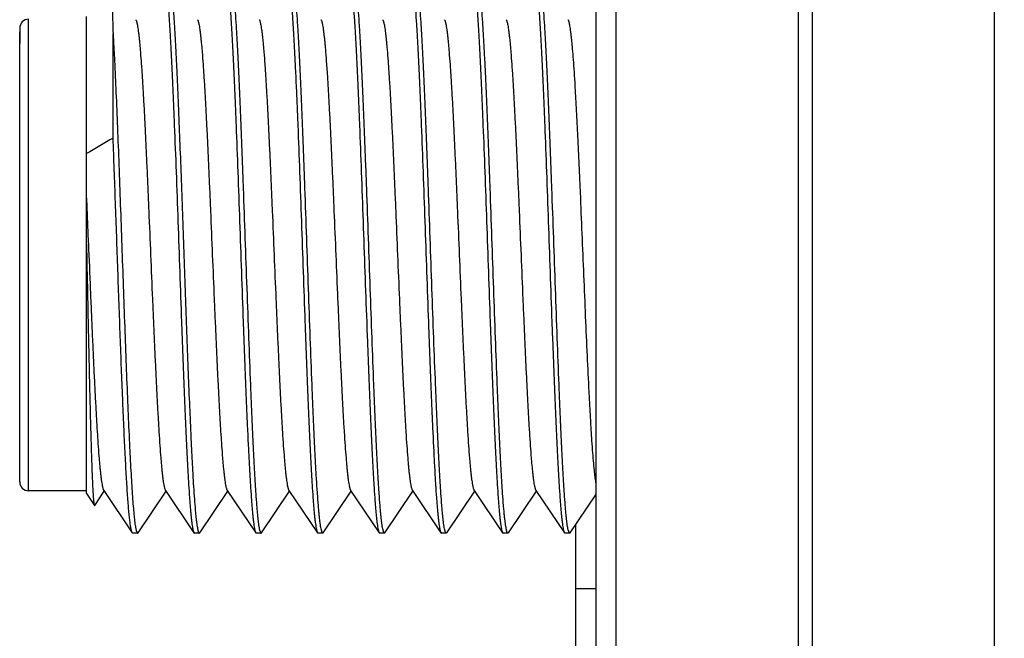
# Model space of a CAD drawing. Header units: inches. Extents: x 0.2 to 16.8, y 0.2 to 10.8.
# Tile 36 of 55: x 9.691 to 10.133, y 6.017 to 6.295. Entities that reach past the tile are written whole.
import ezdxf

# ---------------------------------------------------------------- set-up
doc = ezdxf.new("R2010")
doc.units = ezdxf.units.IN
doc.header["$LTSCALE"] = 0.935
doc.header["$MEASUREMENT"] = 0
doc.layers.get('0').update_dxf_attribs({"linetype": 'CONTINUOUS'})
doc.layers.add('02___PRT_ALL_AXES', color=7, linetype='CONTINUOUS')
doc.layers.add('DIMENSIONS', color=7, linetype='CONTINUOUS')
doc.styles.get("Standard").update_dxf_attribs({"font": 'txt', "width": 0.8})
doc.dimstyles.new('DIMSTYLE_2', dxfattribs={"dimtxt": 0.125, "dimasz": 0.18, "dimexe": 0.18, "dimexo": 0.0625, "dimgap": 0.09, "dimtad": 0, "dimtih": 1, "dimtoh": 1, "dimdec": 3, "dimzin": 4, "dimdsep": 46, "dimtxsty": 'STANDARD', "dimblk": '_FILLED', "dimblk1": '_FILLED', "dimblk2": '_FILLED', "dimcen": 0.09, "dimadec": 0, "dimazin": 0, "dimtp": 0.001, "dimtm": 0.001, "dimtfac": 1, "dimtdec": 3, "dimtofl": 0, "dimtmove": 0, "dimatfit": 3, "dimldrblk": '_FILLED', "dimfxl": 1, "dimtolj": 1, "dimtzin": 4, "dimarcsym": 0})

# ---------------------------------------------------------------- blocks, each defined once
blk = doc.blocks.new('_FILLED')
at = {"color": 0, "linetype": 'BYBLOCK'}
blk.add_solid([(0, 0), (-1, 0.1736), (-1, -0.1736)], dxfattribs=at)
blk = doc.blocks.new('*D24')
at = {"layer": 'DIMENSIONS', "color": 2, "linetype": 'CONTINUOUS'}
for p, q in [((10.02936, 8.54381), (11.80206, 8.54381)), ((11.67706, 8.54381), (11.67706, 6.13531)), ((11.67706, 3.47681), (11.67706, 5.88531)), ((10.02936, 3.47681), (11.80206, 3.47681))]:
    blk.add_line(p, q, dxfattribs=at)
at = {"layer": 'DIMENSIONS', "color": 2, "linetype": 'CONTINUOUS', "xscale": 0.18, "yscale": 0.18, "zscale": 0.18}
for p, rotation in [((11.67706, 8.54381), 90), ((11.67706, 3.47681), 270)]:
    blk.add_blockref('_FILLED', p, dxfattribs=dict(at, rotation=rotation))
at = {"layer": 'DIMENSIONS', "color": 2, "linetype": 'CONTINUOUS', "insert": (11.67706, 6.07281), "char_height": 0.125, "width": 1.325, "attachment_point": 2, "line_spacing_factor": 0.9}
blk.add_mtext('5.067{\\Ftxt.shx;\\W1.000000;\\H0.125000; }[128.7]', dxfattribs=at)

msp = doc.modelspace()

# ---------------------------------------------------------------- linework, layer by layer
at = {"color": 7, "linetype": 'CONTINUOUS'}
for p, q in [((9.94978, 8.01081), (9.94978, 4.01081)), ((9.72097, 6.08203), (9.72097, 6.2966)), ((9.69097, 6.29131), (9.69097, 6.28442)), ((9.69097, 6.08731), (9.69097, 6.28958)), ((9.73292, 6.24191), (9.73292, 6.28876)), ((9.69097, 6.28287), (9.69097, 6.28431)), ((9.72097, 6.2148), (9.7218, 6.19504)), ((9.7218, 6.19504), (9.72183, 6.1944)), ((9.7678, 6.10896), (9.76783, 6.10831)), ((9.72097, 6.08331), (9.69497, 6.08331)), ((9.72467, 6.07673), (9.72897, 6.08311)), ((9.7287, 6.08351), (9.74154, 6.06448)), ((9.74414, 6.06448), (9.75671, 6.08311)), ((9.75644, 6.08351), (9.76927, 6.06448)), ((9.77188, 6.06448), (9.78444, 6.08311)), ((9.78417, 6.08351), (9.79701, 6.06448)), ((9.79961, 6.06448), (9.81218, 6.08311)), ((9.8119, 6.08351), (9.82474, 6.06448)), ((9.82735, 6.06448), (9.83991, 6.08311)), ((9.83964, 6.08351), (9.85248, 6.06448)), ((9.85508, 6.06448), (9.86765, 6.08311)), ((9.86737, 6.08351), (9.88021, 6.06448)), ((9.88282, 6.06448), (9.89538, 6.08311)), ((9.89511, 6.08351), (9.90794, 6.06448)), ((9.91055, 6.06448), (9.92311, 6.08311)), ((9.92284, 6.08351), (9.93568, 6.06448)), ((9.72097, 6.08203), (9.72454, 6.07673)), ((9.93828, 6.06448), (9.94978, 6.08152)), ((9.72454, 6.07673), (9.72467, 6.07673)), ((9.74177, 6.06431), (9.74154, 6.06448)), ((9.74391, 6.06431), (9.74414, 6.06448)), ((9.76927, 6.06448), (9.7695, 6.06431)), ((9.77088, 6.06621), (9.77134, 6.06461)), ((9.77134, 6.06461), (9.77162, 6.06431)), ((9.77165, 6.06431), (9.77188, 6.06448)), ((9.79701, 6.06448), (9.79724, 6.06431)), ((9.79861, 6.06621), (9.79908, 6.06461)), ((9.79908, 6.06461), (9.79935, 6.06431)), ((9.79938, 6.06431), (9.79961, 6.06448)), ((9.82474, 6.06448), (9.82497, 6.06431)), ((9.82681, 6.06461), (9.82635, 6.06621)), ((9.82712, 6.06431), (9.82681, 6.06461)), ((9.82712, 6.06431), (9.82735, 6.06448)), ((9.85248, 6.06448), (9.85271, 6.06431)), ((9.85455, 6.06461), (9.85408, 6.06621)), ((9.85485, 6.06431), (9.85455, 6.06461)), ((9.85485, 6.06431), (9.85508, 6.06448)), ((9.88021, 6.06448), (9.88044, 6.06431)), ((9.88228, 6.06461), (9.88181, 6.06621)), ((9.88258, 6.06431), (9.88228, 6.06461)), ((9.88282, 6.06448), (9.88258, 6.06431)), ((9.90794, 6.06448), (9.90818, 6.06431)), ((9.91002, 6.06461), (9.90955, 6.06621)), ((9.91032, 6.06431), (9.91002, 6.06461)), ((9.91055, 6.06448), (9.91032, 6.06431)), ((9.93568, 6.06448), (9.93591, 6.06431)), ((9.93775, 6.06461), (9.93728, 6.06621)), ((9.93805, 6.06431), (9.93775, 6.06461)), ((9.93805, 6.06431), (9.93828, 6.06448)), ((9.74391, 6.06431), (9.74177, 6.06431)), ((9.77165, 6.06431), (9.7695, 6.06431)), ((9.79938, 6.06431), (9.79724, 6.06431)), ((9.82712, 6.06431), (9.82497, 6.06431)), ((9.85485, 6.06431), (9.85271, 6.06431)), ((9.88258, 6.06431), (9.88044, 6.06431)), ((9.91032, 6.06431), (9.90818, 6.06431)), ((9.93805, 6.06431), (9.93591, 6.06431))]:
    msp.add_line(p, q, dxfattribs=at)
at = {"color": 9, "linetype": 'CONTINUOUS'}
for p, q in [((9.95873, 8.01081), (9.95873, 4.01081)), ((10.04064, 8.01081), (10.04064, 4.01081)), ((10.04691, 8.01081), (10.04691, 4.01081)), ((10.12882, 8.01081), (10.12882, 4.01081)), ((9.69497, 6.08331), (9.69497, 6.29531))]:
    msp.add_line(p, q, dxfattribs=at)
at = {"color": 7, "linetype": 'CONTINUOUS'}
for centre, radius, start, end in [((9.69497, 6.29131), 0.004, 90, 180), ((10.54023, 4.85697), 1.60306, 120.23863, 120.73428), ((9.69497, 6.08731), 0.004, 180, 270), ((9.77165, 6.06447), 0.000158, 260.1205, 269.9534), ((9.79938, 6.06447), 0.000158, 260.1205, 269.9534)]:
    msp.add_arc(centre, radius, start, end, dxfattribs=at)
for points, knots in [([(9.7316, 6.31218), (9.73162, 6.31216), (9.73165, 6.31209), (9.73169, 6.31196), (9.73173, 6.31179), (9.73177, 6.31157), (9.73181, 6.31131), (9.73187, 6.31089), (9.73194, 6.31024), (9.73202, 6.30934), (9.7321, 6.30827), (9.73218, 6.30703), (9.73227, 6.30563), (9.73235, 6.30406), (9.73243, 6.30233), (9.73251, 6.30044), (9.73263, 6.29761), (9.73276, 6.2937), (9.73287, 6.29047), (9.73292, 6.28876)], [0, 0, 0, 0, 0.00397, 0.009661, 0.017135, 0.02642, 0.037526, 0.050453, 0.081757, 0.120301, 0.166035, 0.218907, 0.278844, 0.345753, 0.41954, 0.500112, 0.587369, 0.781311, 1, 1, 1, 1]), ([(9.75641, 6.31241), (9.75648, 6.31204), (9.75663, 6.31122), (9.75683, 6.30985), (9.75702, 6.30823), (9.75722, 6.30636), (9.75742, 6.30426), (9.7577, 6.30098), (9.75805, 6.2963), (9.75844, 6.29004), (9.75884, 6.28294), (9.75924, 6.27507), (9.75964, 6.26649), (9.76004, 6.25726), (9.76058, 6.24391), (9.76126, 6.22623), (9.76205, 6.20425), (9.76284, 6.18177), (9.7635, 6.16306), (9.76404, 6.14841), (9.76444, 6.13787), (9.76484, 6.12775), (9.76524, 6.11815), (9.76564, 6.10914), (9.76604, 6.10079), (9.76644, 6.09317), (9.76683, 6.08635), (9.76718, 6.08119), (9.76745, 6.07751), (9.76765, 6.07509), (9.76785, 6.07291), (9.76805, 6.07096), (9.76825, 6.06927), (9.76845, 6.06782), (9.76862, 6.06677), (9.76876, 6.06606), (9.76886, 6.06562), (9.76896, 6.06524), (9.76906, 6.06493), (9.76916, 6.06468), (9.76923, 6.06454), (9.76927, 6.06448)], [0, 0, 0, 0, 0.004565, 0.010135, 0.016702, 0.024256, 0.032784, 0.042267, 0.064025, 0.089356, 0.118051, 0.149877, 0.184568, 0.22184, 0.261384, 0.345963, 0.435512, 0.527072, 0.617616, 0.661569, 0.704152, 0.745017, 0.783821, 0.820248, 0.853992, 0.884779, 0.912352, 0.936488, 0.947202, 0.956986, 0.96582, 0.973685, 0.980567, 0.986455, 0.991341, 0.993406, 0.995219, 0.996781, 0.998095, 0.999165, 1, 1, 1, 1]), ([(9.75801, 6.31414), (9.75804, 6.3141), (9.7581, 6.314), (9.75817, 6.31383), (9.75825, 6.31362), (9.75835, 6.31327), (9.75849, 6.31274), (9.75864, 6.31199), (9.75879, 6.3111), (9.75894, 6.31006), (9.75909, 6.30887), (9.75924, 6.30754), (9.75939, 6.30607), (9.75961, 6.30383), (9.75987, 6.30069), (9.76017, 6.29653), (9.76047, 6.29185), (9.76078, 6.28668), (9.76108, 6.28104), (9.76139, 6.27497), (9.76169, 6.26848), (9.76199, 6.26161), (9.76241, 6.25179), (9.76292, 6.23883), (9.76353, 6.22263), (9.76413, 6.20579), (9.76474, 6.18863), (9.76534, 6.17149), (9.76595, 6.15469), (9.76655, 6.13855), (9.76716, 6.12338), (9.76758, 6.11363), (9.7678, 6.10896)], [0, 0, 0, 0, 0.000743, 0.001649, 0.002722, 0.003967, 0.006978, 0.010693, 0.015113, 0.020234, 0.026053, 0.032564, 0.039763, 0.04764, 0.065392, 0.085737, 0.108585, 0.133823, 0.161334, 0.190986, 0.222636, 0.256137, 0.291324, 0.366085, 0.445487, 0.528014, 0.612086, 0.696094, 0.77843, 0.85752, 0.93185, 1, 1, 1, 1]), ([(9.78414, 6.31241), (9.78422, 6.31204), (9.78436, 6.31122), (9.78456, 6.30985), (9.78476, 6.30823), (9.78496, 6.30636), (9.78516, 6.30426), (9.78544, 6.30098), (9.78578, 6.2963), (9.78618, 6.29004), (9.78657, 6.28294), (9.78697, 6.27507), (9.78737, 6.26649), (9.78777, 6.25726), (9.78832, 6.24391), (9.78899, 6.22623), (9.78978, 6.20425), (9.79057, 6.18177), (9.79124, 6.16306), (9.79177, 6.14841), (9.79218, 6.13787), (9.79257, 6.12775), (9.79297, 6.11815), (9.79337, 6.10914), (9.79377, 6.10079), (9.79417, 6.09317), (9.79457, 6.08635), (9.79491, 6.08119), (9.79519, 6.07751), (9.79539, 6.07509), (9.79559, 6.07291), (9.79579, 6.07096), (9.79599, 6.06927), (9.79618, 6.06782), (9.79636, 6.06677), (9.7965, 6.06606), (9.7966, 6.06562), (9.7967, 6.06524), (9.7968, 6.06493), (9.79689, 6.06468), (9.79697, 6.06454), (9.79701, 6.06448)], [0, 0, 0, 0, 0.004565, 0.010135, 0.016702, 0.024256, 0.032784, 0.042267, 0.064025, 0.089356, 0.118051, 0.149877, 0.184568, 0.22184, 0.261384, 0.345963, 0.435512, 0.527072, 0.617616, 0.661569, 0.704152, 0.745017, 0.783821, 0.820248, 0.853992, 0.884779, 0.912352, 0.936488, 0.947202, 0.956986, 0.96582, 0.973685, 0.980567, 0.986455, 0.991341, 0.993406, 0.995219, 0.996781, 0.998095, 0.999165, 1, 1, 1, 1]), ([(9.78575, 6.31414), (9.78578, 6.31408), (9.78586, 6.31394), (9.78596, 6.31369), (9.78606, 6.31338), (9.78616, 6.31301), (9.78625, 6.31257), (9.7864, 6.31186), (9.78657, 6.31081), (9.78677, 6.30936), (9.78697, 6.30766), (9.78717, 6.30572), (9.78736, 6.30353), (9.78756, 6.30111), (9.78784, 6.29743), (9.78819, 6.29227), (9.78858, 6.28545), (9.78898, 6.27784), (9.78938, 6.26949), (9.78978, 6.26047), (9.79018, 6.25087), (9.79058, 6.24075), (9.79098, 6.23021), (9.79152, 6.21556), (9.79218, 6.19685), (9.79298, 6.17438), (9.79377, 6.15239), (9.79444, 6.13471), (9.79498, 6.12136), (9.79538, 6.11214), (9.79578, 6.10355), (9.79618, 6.09568), (9.79658, 6.08858), (9.79697, 6.08232), (9.79732, 6.07765), (9.7976, 6.07437), (9.7978, 6.07226), (9.79799, 6.0704), (9.79819, 6.06878), (9.79839, 6.06741), (9.79854, 6.06658), (9.79861, 6.06621)], [0, 0, 0, 0, 0.000836, 0.001906, 0.003221, 0.004783, 0.006597, 0.008662, 0.013549, 0.019438, 0.026321, 0.034187, 0.043022, 0.052806, 0.063521, 0.087658, 0.115232, 0.14602, 0.179765, 0.216192, 0.254996, 0.295861, 0.338444, 0.382396, 0.472939, 0.564498, 0.654046, 0.738623, 0.778166, 0.815437, 0.850128, 0.881952, 0.910646, 0.935977, 0.957734, 0.967217, 0.975745, 0.983299, 0.989865, 0.995435, 1, 1, 1, 1]), ([(9.81188, 6.31241), (9.81195, 6.31204), (9.8121, 6.31122), (9.81229, 6.30985), (9.81249, 6.30823), (9.81269, 6.30636), (9.81289, 6.30426), (9.81317, 6.30098), (9.81351, 6.2963), (9.81391, 6.29004), (9.81431, 6.28294), (9.81471, 6.27507), (9.81511, 6.26649), (9.81551, 6.25726), (9.81605, 6.24391), (9.81672, 6.22623), (9.81751, 6.20425), (9.81831, 6.18177), (9.81897, 6.16306), (9.81951, 6.14841), (9.81991, 6.13787), (9.82031, 6.12775), (9.82071, 6.11815), (9.82111, 6.10914), (9.82151, 6.10079), (9.82191, 6.09317), (9.8223, 6.08635), (9.82265, 6.08119), (9.82292, 6.07751), (9.82312, 6.07509), (9.82332, 6.07291), (9.82352, 6.07096), (9.82372, 6.06927), (9.82392, 6.06782), (9.82409, 6.06677), (9.82423, 6.06606), (9.82433, 6.06562), (9.82443, 6.06524), (9.82453, 6.06493), (9.82463, 6.06468), (9.8247, 6.06454), (9.82474, 6.06448)], [0, 0, 0, 0, 0.004565, 0.010135, 0.016702, 0.024256, 0.032784, 0.042267, 0.064025, 0.089356, 0.118051, 0.149877, 0.184568, 0.22184, 0.261384, 0.345963, 0.435512, 0.527072, 0.617616, 0.661569, 0.704152, 0.745017, 0.783821, 0.820248, 0.853992, 0.884779, 0.912352, 0.936488, 0.947202, 0.956986, 0.96582, 0.973685, 0.980567, 0.986455, 0.991341, 0.993406, 0.995219, 0.996781, 0.998095, 0.999165, 1, 1, 1, 1]), ([(9.82635, 6.06621), (9.82627, 6.06658), (9.82612, 6.06741), (9.82593, 6.06878), (9.82573, 6.0704), (9.82553, 6.07227), (9.82533, 6.07437), (9.82505, 6.07765), (9.82471, 6.08233), (9.82431, 6.08859), (9.82391, 6.09569), (9.82351, 6.10356), (9.82312, 6.11215), (9.82272, 6.12137), (9.82217, 6.13472), (9.8215, 6.1524), (9.82071, 6.17438), (9.81992, 6.19686), (9.81925, 6.21557), (9.81871, 6.23022), (9.81831, 6.24076), (9.81791, 6.25087), (9.81751, 6.26047), (9.81712, 6.26949), (9.81672, 6.27784), (9.81632, 6.28545), (9.81592, 6.29227), (9.81558, 6.29743), (9.8153, 6.30111), (9.8151, 6.30353), (9.8149, 6.30572), (9.8147, 6.30766), (9.8145, 6.30936), (9.8143, 6.31081), (9.81413, 6.31186), (9.81399, 6.31257), (9.81389, 6.31301), (9.81379, 6.31338), (9.81369, 6.31369), (9.81359, 6.31394), (9.81352, 6.31408), (9.81348, 6.31414)], [0, 0, 0, 0, 0.004567, 0.01014, 0.016709, 0.024265, 0.032795, 0.042281, 0.064041, 0.089375, 0.118071, 0.149897, 0.184589, 0.22186, 0.261403, 0.345979, 0.435526, 0.527085, 0.617626, 0.661575, 0.704156, 0.745018, 0.78382, 0.820244, 0.853987, 0.884773, 0.912345, 0.93648, 0.947194, 0.956979, 0.965814, 0.97368, 0.980562, 0.986452, 0.991338, 0.993403, 0.995217, 0.996779, 0.998094, 0.999164, 1, 1, 1, 1]), ([(9.83961, 6.31241), (9.83969, 6.31204), (9.83983, 6.31122), (9.84003, 6.30985), (9.84023, 6.30823), (9.84043, 6.30636), (9.84063, 6.30426), (9.84091, 6.30098), (9.84125, 6.2963), (9.84165, 6.29004), (9.84204, 6.28294), (9.84244, 6.27507), (9.84284, 6.26649), (9.84324, 6.25726), (9.84379, 6.24391), (9.84446, 6.22623), (9.84525, 6.20425), (9.84604, 6.18177), (9.8467, 6.16306), (9.84724, 6.14841), (9.84764, 6.13787), (9.84804, 6.12775), (9.84844, 6.11815), (9.84884, 6.10914), (9.84924, 6.10079), (9.84964, 6.09317), (9.85004, 6.08635), (9.85038, 6.08119), (9.85066, 6.07751), (9.85086, 6.07509), (9.85106, 6.07291), (9.85126, 6.07096), (9.85145, 6.06927), (9.85165, 6.06782), (9.85183, 6.06677), (9.85197, 6.06606), (9.85207, 6.06562), (9.85217, 6.06524), (9.85226, 6.06493), (9.85236, 6.06468), (9.85244, 6.06454), (9.85248, 6.06448)], [0, 0, 0, 0, 0.004565, 0.010135, 0.016702, 0.024256, 0.032784, 0.042267, 0.064025, 0.089356, 0.118051, 0.149877, 0.184568, 0.22184, 0.261384, 0.345963, 0.435512, 0.527072, 0.617616, 0.661569, 0.704152, 0.745017, 0.783821, 0.820248, 0.853992, 0.884779, 0.912352, 0.936488, 0.947202, 0.956986, 0.96582, 0.973685, 0.980567, 0.986455, 0.991341, 0.993406, 0.995219, 0.996781, 0.998095, 0.999165, 1, 1, 1, 1]), ([(9.85408, 6.06621), (9.854, 6.06658), (9.85386, 6.06741), (9.85366, 6.06878), (9.85346, 6.0704), (9.85326, 6.07226), (9.85306, 6.07437), (9.85279, 6.07765), (9.85244, 6.08232), (9.85205, 6.08858), (9.85165, 6.09568), (9.85125, 6.10355), (9.85085, 6.11214), (9.85045, 6.12136), (9.84991, 6.13471), (9.84923, 6.15239), (9.84844, 6.17438), (9.84765, 6.19685), (9.84699, 6.21556), (9.84645, 6.23021), (9.84605, 6.24075), (9.84565, 6.25087), (9.84525, 6.26047), (9.84485, 6.26949), (9.84445, 6.27784), (9.84405, 6.28545), (9.84365, 6.29227), (9.84331, 6.29743), (9.84303, 6.30111), (9.84283, 6.30353), (9.84263, 6.30572), (9.84243, 6.30766), (9.84224, 6.30936), (9.84204, 6.31081), (9.84187, 6.31186), (9.84172, 6.31257), (9.84162, 6.31301), (9.84152, 6.31338), (9.84143, 6.31369), (9.84133, 6.31394), (9.84125, 6.31408), (9.84121, 6.31414)], [0, 0, 0, 0, 0.004565, 0.010135, 0.016701, 0.024255, 0.032783, 0.042266, 0.064023, 0.089354, 0.118048, 0.149872, 0.184563, 0.221834, 0.261377, 0.345954, 0.435502, 0.527061, 0.617604, 0.661556, 0.704139, 0.745004, 0.783808, 0.820235, 0.85398, 0.884768, 0.912342, 0.936479, 0.947194, 0.956978, 0.965813, 0.973679, 0.980562, 0.986451, 0.991338, 0.993403, 0.995217, 0.996779, 0.998094, 0.999164, 1, 1, 1, 1]), ([(9.86734, 6.31241), (9.86742, 6.31204), (9.86756, 6.31122), (9.86776, 6.30985), (9.86796, 6.30823), (9.86816, 6.30636), (9.86836, 6.30426), (9.86864, 6.30098), (9.86898, 6.2963), (9.86938, 6.29004), (9.86978, 6.28294), (9.87018, 6.27507), (9.87058, 6.26649), (9.87098, 6.25726), (9.87152, 6.24391), (9.87219, 6.22623), (9.87298, 6.20425), (9.87377, 6.18177), (9.87444, 6.16306), (9.87498, 6.14841), (9.87538, 6.13787), (9.87578, 6.12775), (9.87618, 6.11815), (9.87658, 6.10914), (9.87698, 6.10079), (9.87737, 6.09317), (9.87777, 6.08635), (9.87811, 6.08119), (9.87839, 6.07751), (9.87859, 6.07509), (9.87879, 6.07291), (9.87899, 6.07096), (9.87919, 6.06927), (9.87939, 6.06782), (9.87956, 6.06677), (9.8797, 6.06606), (9.8798, 6.06562), (9.8799, 6.06524), (9.88, 6.06493), (9.8801, 6.06468), (9.88017, 6.06454), (9.88021, 6.06448)], [0, 0, 0, 0, 0.004565, 0.010135, 0.016702, 0.024256, 0.032784, 0.042267, 0.064025, 0.089356, 0.118051, 0.149877, 0.184568, 0.22184, 0.261384, 0.345963, 0.435512, 0.527072, 0.617616, 0.661569, 0.704152, 0.745017, 0.783821, 0.820248, 0.853992, 0.884779, 0.912352, 0.936488, 0.947202, 0.956986, 0.96582, 0.973685, 0.980567, 0.986455, 0.991341, 0.993406, 0.995219, 0.996781, 0.998095, 0.999165, 1, 1, 1, 1]), ([(9.88181, 6.06621), (9.88174, 6.06658), (9.88159, 6.06741), (9.8814, 6.06878), (9.8812, 6.0704), (9.881, 6.07226), (9.8808, 6.07437), (9.88052, 6.07765), (9.88018, 6.08232), (9.87978, 6.08858), (9.87938, 6.09568), (9.87898, 6.10355), (9.87859, 6.11214), (9.87819, 6.12136), (9.87764, 6.13471), (9.87697, 6.15239), (9.87618, 6.17438), (9.87539, 6.19685), (9.87472, 6.21556), (9.87418, 6.23021), (9.87378, 6.24075), (9.87338, 6.25087), (9.87298, 6.26047), (9.87258, 6.26949), (9.87218, 6.27784), (9.87179, 6.28545), (9.87139, 6.29227), (9.87105, 6.29743), (9.87077, 6.30111), (9.87057, 6.30353), (9.87037, 6.30572), (9.87017, 6.30766), (9.86997, 6.30936), (9.86977, 6.31081), (9.8696, 6.31186), (9.86946, 6.31257), (9.86936, 6.31301), (9.86926, 6.31338), (9.86916, 6.31369), (9.86906, 6.31394), (9.86899, 6.31408), (9.86895, 6.31414)], [0, 0, 0, 0, 0.004565, 0.010135, 0.016701, 0.024255, 0.032783, 0.042266, 0.064023, 0.089354, 0.118048, 0.149872, 0.184563, 0.221834, 0.261377, 0.345954, 0.435502, 0.527061, 0.617604, 0.661556, 0.704139, 0.745004, 0.783808, 0.820235, 0.85398, 0.884768, 0.912342, 0.936479, 0.947194, 0.956978, 0.965813, 0.973679, 0.980562, 0.986451, 0.991338, 0.993403, 0.995217, 0.996779, 0.998094, 0.999164, 1, 1, 1, 1]), ([(9.89508, 6.31241), (9.89515, 6.31204), (9.8953, 6.31122), (9.8955, 6.30985), (9.8957, 6.30823), (9.8959, 6.30636), (9.89609, 6.30426), (9.89637, 6.30098), (9.89672, 6.2963), (9.89711, 6.29004), (9.89751, 6.28294), (9.89791, 6.27507), (9.89831, 6.26649), (9.89871, 6.25726), (9.89926, 6.24391), (9.89993, 6.22623), (9.90072, 6.20425), (9.90151, 6.18177), (9.90217, 6.16306), (9.90271, 6.14841), (9.90311, 6.13787), (9.90351, 6.12775), (9.90391, 6.11815), (9.90431, 6.10914), (9.90471, 6.10079), (9.90511, 6.09317), (9.90551, 6.08635), (9.90585, 6.08119), (9.90613, 6.07751), (9.90633, 6.07509), (9.90653, 6.07291), (9.90673, 6.07096), (9.90692, 6.06927), (9.90712, 6.06782), (9.90729, 6.06677), (9.90744, 6.06606), (9.90753, 6.06562), (9.90763, 6.06524), (9.90773, 6.06493), (9.90783, 6.06468), (9.90791, 6.06454), (9.90794, 6.06448)], [0, 0, 0, 0, 0.004565, 0.010135, 0.016702, 0.024256, 0.032784, 0.042267, 0.064025, 0.089356, 0.118051, 0.149877, 0.184568, 0.22184, 0.261384, 0.345963, 0.435512, 0.527072, 0.617616, 0.661569, 0.704152, 0.745017, 0.783821, 0.820248, 0.853992, 0.884779, 0.912352, 0.936488, 0.947202, 0.956986, 0.96582, 0.973685, 0.980567, 0.986455, 0.991341, 0.993406, 0.995219, 0.996781, 0.998095, 0.999165, 1, 1, 1, 1]), ([(9.90955, 6.06621), (9.90947, 6.06658), (9.90933, 6.06741), (9.90913, 6.06878), (9.90893, 6.0704), (9.90873, 6.07226), (9.90853, 6.07437), (9.90825, 6.07765), (9.90791, 6.08232), (9.90751, 6.08858), (9.90712, 6.09568), (9.90672, 6.10355), (9.90632, 6.11214), (9.90592, 6.12136), (9.90537, 6.13471), (9.9047, 6.15239), (9.90391, 6.17438), (9.90312, 6.19685), (9.90246, 6.21556), (9.90192, 6.23021), (9.90152, 6.24075), (9.90112, 6.25087), (9.90072, 6.26047), (9.90032, 6.26949), (9.89992, 6.27784), (9.89952, 6.28545), (9.89912, 6.29227), (9.89878, 6.29743), (9.8985, 6.30111), (9.8983, 6.30353), (9.8981, 6.30572), (9.8979, 6.30766), (9.8977, 6.30936), (9.89751, 6.31081), (9.89733, 6.31186), (9.89719, 6.31257), (9.89709, 6.31301), (9.89699, 6.31338), (9.89689, 6.31369), (9.8968, 6.31394), (9.89672, 6.31408), (9.89668, 6.31414)], [0, 0, 0, 0, 0.004565, 0.010135, 0.016701, 0.024255, 0.032783, 0.042266, 0.064023, 0.089354, 0.118048, 0.149872, 0.184563, 0.221834, 0.261377, 0.345954, 0.435502, 0.527061, 0.617604, 0.661556, 0.704139, 0.745004, 0.783808, 0.820235, 0.85398, 0.884768, 0.912342, 0.936479, 0.947194, 0.956978, 0.965813, 0.973679, 0.980562, 0.986451, 0.991338, 0.993403, 0.995217, 0.996779, 0.998094, 0.999164, 1, 1, 1, 1]), ([(9.92281, 6.31241), (9.92289, 6.31204), (9.92303, 6.31122), (9.92323, 6.30985), (9.92343, 6.30823), (9.92363, 6.30636), (9.92383, 6.30426), (9.92411, 6.30098), (9.92445, 6.2963), (9.92485, 6.29004), (9.92525, 6.28294), (9.92565, 6.27507), (9.92605, 6.26649), (9.92644, 6.25726), (9.92699, 6.24391), (9.92766, 6.22623), (9.92845, 6.20425), (9.92924, 6.18177), (9.92991, 6.16306), (9.93045, 6.14841), (9.93085, 6.13787), (9.93125, 6.12775), (9.93165, 6.11815), (9.93205, 6.10914), (9.93245, 6.10079), (9.93284, 6.09317), (9.93324, 6.08635), (9.93358, 6.08119), (9.93386, 6.07751), (9.93406, 6.07509), (9.93426, 6.07291), (9.93446, 6.07096), (9.93466, 6.06927), (9.93486, 6.06782), (9.93503, 6.06677), (9.93517, 6.06606), (9.93527, 6.06562), (9.93537, 6.06524), (9.93547, 6.06493), (9.93557, 6.06468), (9.93564, 6.06454), (9.93568, 6.06448)], [0, 0, 0, 0, 0.004565, 0.010135, 0.016702, 0.024256, 0.032784, 0.042267, 0.064025, 0.089356, 0.118051, 0.149877, 0.184568, 0.22184, 0.261384, 0.345963, 0.435512, 0.527072, 0.617616, 0.661569, 0.704152, 0.745017, 0.783821, 0.820248, 0.853992, 0.884779, 0.912352, 0.936488, 0.947202, 0.956986, 0.96582, 0.973685, 0.980567, 0.986455, 0.991341, 0.993406, 0.995219, 0.996781, 0.998095, 0.999165, 1, 1, 1, 1]), ([(9.93728, 6.06621), (9.93721, 6.06658), (9.93706, 6.06741), (9.93687, 6.06877), (9.93667, 6.07039), (9.93647, 6.07226), (9.93627, 6.07436), (9.93599, 6.07764), (9.93565, 6.08232), (9.93525, 6.08858), (9.93485, 6.09567), (9.93445, 6.10355), (9.93405, 6.11213), (9.93365, 6.12135), (9.93311, 6.13471), (9.93244, 6.15238), (9.93165, 6.17437), (9.93086, 6.19685), (9.93019, 6.21555), (9.92965, 6.23021), (9.92925, 6.24075), (9.92885, 6.25086), (9.92845, 6.26047), (9.92805, 6.26948), (9.92765, 6.27783), (9.92726, 6.28545), (9.92686, 6.29227), (9.92652, 6.29743), (9.92624, 6.30111), (9.92604, 6.30353), (9.92584, 6.30572), (9.92564, 6.30766), (9.92544, 6.30936), (9.92524, 6.31081), (9.92507, 6.31186), (9.92493, 6.31257), (9.92483, 6.31301), (9.92473, 6.31338), (9.92463, 6.31369), (9.92453, 6.31394), (9.92446, 6.31408), (9.92442, 6.31414)], [0, 0, 0, 0, 0.004563, 0.010131, 0.016696, 0.024248, 0.032775, 0.042257, 0.064012, 0.08934, 0.118031, 0.149854, 0.184543, 0.221813, 0.261354, 0.34593, 0.435478, 0.527041, 0.617588, 0.661541, 0.704126, 0.744991, 0.783798, 0.820227, 0.853973, 0.884761, 0.912336, 0.936474, 0.947189, 0.956975, 0.96581, 0.973677, 0.980561, 0.98645, 0.991337, 0.993403, 0.995216, 0.996779, 0.998094, 0.999164, 1, 1, 1, 1]), ([(9.74311, 6.29511), (9.74315, 6.29505), (9.74323, 6.29491), (9.74333, 6.29467), (9.74343, 6.29437), (9.74354, 6.29401), (9.74364, 6.29359), (9.74379, 6.29292), (9.74396, 6.29193), (9.74417, 6.29058), (9.74438, 6.289), (9.74458, 6.28721), (9.74479, 6.28519), (9.745, 6.28296), (9.74528, 6.27958), (9.74564, 6.27486), (9.74605, 6.26863), (9.74646, 6.2617), (9.74688, 6.25413), (9.74729, 6.24598), (9.7477, 6.23732), (9.74812, 6.22824), (9.74853, 6.21882), (9.74909, 6.2058), (9.74978, 6.18931), (9.75046, 6.17282), (9.75102, 6.1598), (9.75143, 6.15038), (9.75185, 6.1413), (9.75226, 6.13264), (9.75267, 6.1245), (9.75309, 6.11692), (9.7535, 6.10999), (9.75391, 6.10377), (9.75427, 6.09905), (9.75455, 6.09566), (9.75476, 6.09343), (9.75497, 6.09142), (9.75517, 6.08962), (9.75538, 6.08804), (9.75558, 6.08669), (9.75576, 6.08571), (9.75591, 6.08504), (9.75601, 6.08462), (9.75611, 6.08426), (9.75622, 6.08396), (9.75632, 6.08371), (9.7564, 6.08357), (9.75644, 6.08351)], [0, 0, 0, 0, 0.000995, 0.002237, 0.003737, 0.005501, 0.007529, 0.009824, 0.015211, 0.021657, 0.029156, 0.037693, 0.047249, 0.057805, 0.069339, 0.095242, 0.124726, 0.157538, 0.193384, 0.23195, 0.272892, 0.315851, 0.360441, 0.406271, 0.500011, 0.593751, 0.63958, 0.68417, 0.727127, 0.768069, 0.806634, 0.842478, 0.875289, 0.904771, 0.930672, 0.942205, 0.95276, 0.962316, 0.970851, 0.978348, 0.984794, 0.99018, 0.992474, 0.994502, 0.996264, 0.997763, 0.999006, 1, 1, 1, 1]), ([(9.77085, 6.29511), (9.77089, 6.29505), (9.77096, 6.29491), (9.77107, 6.29467), (9.77117, 6.29437), (9.77127, 6.29401), (9.77137, 6.29359), (9.77152, 6.29292), (9.7717, 6.29193), (9.7719, 6.29058), (9.77211, 6.289), (9.77232, 6.28721), (9.77252, 6.28519), (9.77273, 6.28296), (9.77302, 6.27958), (9.77337, 6.27486), (9.77378, 6.26863), (9.7742, 6.2617), (9.77461, 6.25413), (9.77502, 6.24598), (9.77544, 6.23732), (9.77585, 6.22824), (9.77627, 6.21882), (9.77682, 6.2058), (9.77751, 6.18931), (9.7782, 6.17282), (9.77875, 6.1598), (9.77917, 6.15038), (9.77958, 6.1413), (9.78, 6.13264), (9.78041, 6.1245), (9.78082, 6.11692), (9.78123, 6.10999), (9.78165, 6.10377), (9.782, 6.09905), (9.78229, 6.09566), (9.78249, 6.09343), (9.7827, 6.09142), (9.78291, 6.08962), (9.78311, 6.08804), (9.78332, 6.08669), (9.7835, 6.08571), (9.78364, 6.08504), (9.78375, 6.08462), (9.78385, 6.08426), (9.78395, 6.08396), (9.78405, 6.08371), (9.78413, 6.08357), (9.78417, 6.08351)], [0, 0, 0, 0, 0.000995, 0.002238, 0.003739, 0.005503, 0.007531, 0.009825, 0.015211, 0.021658, 0.029158, 0.037694, 0.047249, 0.057805, 0.069341, 0.095241, 0.124728, 0.157538, 0.193385, 0.23195, 0.272893, 0.315851, 0.360442, 0.406271, 0.500011, 0.593751, 0.639579, 0.68417, 0.727126, 0.768069, 0.806632, 0.842478, 0.875287, 0.904771, 0.93067, 0.942203, 0.95276, 0.962315, 0.970849, 0.978347, 0.984794, 0.99018, 0.992473, 0.9945, 0.996262, 0.997762, 0.999005, 1, 1, 1, 1]), ([(9.79858, 6.29511), (9.79862, 6.29505), (9.7987, 6.29491), (9.7988, 6.29467), (9.7989, 6.29437), (9.79901, 6.29401), (9.79911, 6.29359), (9.79926, 6.29292), (9.79943, 6.29193), (9.79964, 6.29058), (9.79984, 6.289), (9.80005, 6.28721), (9.80026, 6.28519), (9.80047, 6.28296), (9.80075, 6.27958), (9.80111, 6.27486), (9.80152, 6.26863), (9.80193, 6.2617), (9.80235, 6.25413), (9.80276, 6.24598), (9.80317, 6.23732), (9.80359, 6.22824), (9.804, 6.21882), (9.80456, 6.2058), (9.80524, 6.18931), (9.80593, 6.17282), (9.80649, 6.1598), (9.8069, 6.15038), (9.80732, 6.1413), (9.80773, 6.13264), (9.80814, 6.1245), (9.80856, 6.11692), (9.80897, 6.10999), (9.80938, 6.10377), (9.80973, 6.09905), (9.81002, 6.09566), (9.81023, 6.09343), (9.81044, 6.09142), (9.81064, 6.08962), (9.81085, 6.08804), (9.81105, 6.08669), (9.81123, 6.08571), (9.81138, 6.08504), (9.81148, 6.08462), (9.81158, 6.08426), (9.81169, 6.08396), (9.81179, 6.08371), (9.81186, 6.08357), (9.8119, 6.08351)], [0, 0, 0, 0, 0.000996, 0.002239, 0.00374, 0.005503, 0.007531, 0.009824, 0.015211, 0.021659, 0.029158, 0.037693, 0.047249, 0.057807, 0.069341, 0.095241, 0.124728, 0.157538, 0.193385, 0.23195, 0.272893, 0.31585, 0.360442, 0.406271, 0.500011, 0.593751, 0.639579, 0.68417, 0.727126, 0.768069, 0.806632, 0.842478, 0.875287, 0.904771, 0.93067, 0.942204, 0.95276, 0.962314, 0.970849, 0.978348, 0.984794, 0.990178, 0.992472, 0.994499, 0.996262, 0.997763, 0.999006, 1, 1, 1, 1]), ([(9.82632, 6.29511), (9.82636, 6.29505), (9.82643, 6.29491), (9.82653, 6.29467), (9.82664, 6.29437), (9.82674, 6.29401), (9.82684, 6.29359), (9.82699, 6.29292), (9.82717, 6.29193), (9.82737, 6.29058), (9.82758, 6.289), (9.82779, 6.28721), (9.82799, 6.28519), (9.8282, 6.28296), (9.82849, 6.27958), (9.82884, 6.27486), (9.82925, 6.26863), (9.82967, 6.2617), (9.83008, 6.25413), (9.83049, 6.24598), (9.83091, 6.23732), (9.83132, 6.22824), (9.83174, 6.21882), (9.83229, 6.2058), (9.83298, 6.18931), (9.83367, 6.17282), (9.83422, 6.1598), (9.83464, 6.15038), (9.83505, 6.1413), (9.83546, 6.13264), (9.83588, 6.1245), (9.83629, 6.11692), (9.8367, 6.10999), (9.83712, 6.10377), (9.83747, 6.09905), (9.83776, 6.09566), (9.83796, 6.09343), (9.83817, 6.09142), (9.83838, 6.08962), (9.83858, 6.08804), (9.83879, 6.08669), (9.83897, 6.08571), (9.83911, 6.08504), (9.83922, 6.08462), (9.83932, 6.08426), (9.83942, 6.08396), (9.83952, 6.08371), (9.8396, 6.08357), (9.83964, 6.08351)], [0, 0, 0, 0, 0.000995, 0.002238, 0.003738, 0.005501, 0.007529, 0.009823, 0.015211, 0.021658, 0.029156, 0.037692, 0.047249, 0.057806, 0.069339, 0.095241, 0.124726, 0.157538, 0.193384, 0.23195, 0.272892, 0.31585, 0.360441, 0.406271, 0.500011, 0.593751, 0.63958, 0.68417, 0.727127, 0.768069, 0.806634, 0.842478, 0.875288, 0.904771, 0.930671, 0.942205, 0.95276, 0.962315, 0.970851, 0.978349, 0.984794, 0.990179, 0.992473, 0.994501, 0.996264, 0.997764, 0.999006, 1, 1, 1, 1]), ([(9.85405, 6.29511), (9.85409, 6.29505), (9.85417, 6.29491), (9.85427, 6.29467), (9.85437, 6.29437), (9.85447, 6.29401), (9.85458, 6.29359), (9.85472, 6.29292), (9.8549, 6.29193), (9.85511, 6.29058), (9.85531, 6.289), (9.85552, 6.28721), (9.85573, 6.28519), (9.85593, 6.28296), (9.85622, 6.27958), (9.85658, 6.27486), (9.85699, 6.26863), (9.8574, 6.2617), (9.85781, 6.25413), (9.85823, 6.24598), (9.85864, 6.23732), (9.85906, 6.22824), (9.85947, 6.21882), (9.86003, 6.2058), (9.86071, 6.18931), (9.8614, 6.17282), (9.86196, 6.1598), (9.86237, 6.15038), (9.86279, 6.1413), (9.8632, 6.13264), (9.86361, 6.1245), (9.86403, 6.11692), (9.86444, 6.10999), (9.86485, 6.10377), (9.8652, 6.09905), (9.86549, 6.09566), (9.8657, 6.09343), (9.8659, 6.09142), (9.86611, 6.08962), (9.86632, 6.08804), (9.86652, 6.08669), (9.8667, 6.08571), (9.86685, 6.08504), (9.86695, 6.08462), (9.86705, 6.08426), (9.86716, 6.08396), (9.86726, 6.08371), (9.86733, 6.08357), (9.86737, 6.08351)], [0, 0, 0, 0, 0.000995, 0.002237, 0.003737, 0.005501, 0.007529, 0.009824, 0.015211, 0.021657, 0.029156, 0.037693, 0.047249, 0.057805, 0.069339, 0.095242, 0.124726, 0.157538, 0.193384, 0.23195, 0.272892, 0.315851, 0.360441, 0.406271, 0.500011, 0.593751, 0.63958, 0.68417, 0.727128, 0.768069, 0.806634, 0.842478, 0.875289, 0.904771, 0.930672, 0.942205, 0.95276, 0.962316, 0.970851, 0.978348, 0.984794, 0.99018, 0.992474, 0.994502, 0.996264, 0.997764, 0.999006, 1, 1, 1, 1]), ([(9.88179, 6.29511), (9.88182, 6.29505), (9.8819, 6.29491), (9.882, 6.29467), (9.88211, 6.29437), (9.88221, 6.29401), (9.88231, 6.29359), (9.88246, 6.29292), (9.88264, 6.29193), (9.88284, 6.29058), (9.88305, 6.289), (9.88325, 6.28721), (9.88346, 6.28519), (9.88367, 6.28296), (9.88396, 6.27958), (9.88431, 6.27486), (9.88472, 6.26863), (9.88514, 6.2617), (9.88555, 6.25413), (9.88596, 6.24598), (9.88638, 6.23732), (9.88679, 6.22824), (9.8872, 6.21882), (9.88776, 6.2058), (9.88845, 6.18931), (9.88913, 6.17282), (9.88969, 6.1598), (9.89011, 6.15038), (9.89052, 6.1413), (9.89093, 6.13264), (9.89135, 6.1245), (9.89176, 6.11692), (9.89217, 6.10999), (9.89258, 6.10377), (9.89294, 6.09905), (9.89323, 6.09566), (9.89343, 6.09343), (9.89364, 6.09142), (9.89385, 6.08962), (9.89405, 6.08804), (9.89426, 6.08669), (9.89444, 6.08571), (9.89458, 6.08504), (9.89468, 6.08462), (9.89479, 6.08426), (9.89489, 6.08396), (9.89499, 6.08371), (9.89507, 6.08357), (9.89511, 6.08351)], [0, 0, 0, 0, 0.000994, 0.002237, 0.003739, 0.005502, 0.007531, 0.009825, 0.015211, 0.021658, 0.029157, 0.037694, 0.047249, 0.057805, 0.06934, 0.095242, 0.124727, 0.157538, 0.193384, 0.23195, 0.272893, 0.315851, 0.360442, 0.406271, 0.500011, 0.593751, 0.63958, 0.68417, 0.727127, 0.768069, 0.806633, 0.842478, 0.875288, 0.904771, 0.930671, 0.942204, 0.95276, 0.962316, 0.97085, 0.978347, 0.984794, 0.99018, 0.992474, 0.994501, 0.996263, 0.997763, 0.999005, 1, 1, 1, 1]), ([(9.90952, 6.29511), (9.90956, 6.29505), (9.90964, 6.29491), (9.90974, 6.29467), (9.90984, 6.29437), (9.90994, 6.29401), (9.91005, 6.29359), (9.91019, 6.29292), (9.91037, 6.29193), (9.91058, 6.29058), (9.91078, 6.289), (9.91099, 6.28721), (9.9112, 6.28519), (9.9114, 6.28296), (9.91169, 6.27958), (9.91205, 6.27486), (9.91246, 6.26863), (9.91287, 6.2617), (9.91328, 6.25413), (9.9137, 6.24598), (9.91411, 6.23732), (9.91452, 6.22824), (9.91494, 6.21882), (9.9155, 6.2058), (9.91618, 6.18931), (9.91687, 6.17282), (9.91743, 6.1598), (9.91784, 6.15038), (9.91825, 6.1413), (9.91867, 6.13264), (9.91908, 6.1245), (9.91949, 6.11692), (9.91991, 6.10999), (9.92032, 6.10377), (9.92067, 6.09905), (9.92096, 6.09566), (9.92117, 6.09343), (9.92137, 6.09142), (9.92158, 6.08962), (9.92179, 6.08804), (9.92199, 6.08669), (9.92217, 6.08571), (9.92232, 6.08504), (9.92242, 6.08462), (9.92252, 6.08426), (9.92262, 6.08396), (9.92273, 6.08371), (9.9228, 6.08357), (9.92284, 6.08351)], [0, 0, 0, 0, 0.000995, 0.002239, 0.00374, 0.005504, 0.007532, 0.009825, 0.015211, 0.021659, 0.029158, 0.037694, 0.047249, 0.057806, 0.069342, 0.095241, 0.124728, 0.157538, 0.193385, 0.23195, 0.272894, 0.315851, 0.360442, 0.406271, 0.500011, 0.593751, 0.639579, 0.68417, 0.727126, 0.768069, 0.806632, 0.842478, 0.875287, 0.904772, 0.93067, 0.942203, 0.95276, 0.962315, 0.970849, 0.978347, 0.984794, 0.990179, 0.992472, 0.994499, 0.996262, 0.997762, 0.999005, 1, 1, 1, 1]), ([(9.93725, 6.29511), (9.93729, 6.29506), (9.93736, 6.29493), (9.93746, 6.2947), (9.93756, 6.29443), (9.93769, 6.29396), (9.93786, 6.29324), (9.93805, 6.29223), (9.93825, 6.29102), (9.93844, 6.28961), (9.93864, 6.288), (9.93883, 6.28619), (9.93902, 6.2842), (9.9393, 6.28117), (9.93963, 6.27694), (9.94002, 6.27136), (9.9404, 6.26513), (9.94079, 6.25831), (9.94118, 6.25095), (9.94157, 6.2431), (9.94196, 6.23483), (9.94235, 6.2262), (9.94288, 6.21418), (9.94352, 6.19878), (9.94429, 6.18021), (9.94506, 6.16192), (9.94583, 6.14449), (9.94649, 6.13075), (9.94702, 6.1206), (9.94741, 6.11375), (9.9478, 6.1075), (9.94819, 6.10189), (9.94857, 6.09697), (9.94891, 6.09332), (9.94918, 6.09077), (9.94937, 6.08914), (9.94957, 6.08771), (9.94971, 6.08683), (9.94978, 6.08642)], [0, 0, 0, 0, 0.000942, 0.002107, 0.003501, 0.005129, 0.009098, 0.014022, 0.019899, 0.026722, 0.034478, 0.043155, 0.05274, 0.063212, 0.086737, 0.113554, 0.143452, 0.1762, 0.211542, 0.249201, 0.288883, 0.330277, 0.373058, 0.461434, 0.551242, 0.639673, 0.723957, 0.801459, 0.836899, 0.869754, 0.899771, 0.926713, 0.950373, 0.97057, 0.97932, 0.987151, 0.994048, 1, 1, 1, 1]), ([(9.73292, 6.28876), (9.73303, 6.28681), (9.73326, 6.28274), (9.73371, 6.27396), (9.73426, 6.2619), (9.7349, 6.2463), (9.73554, 6.22947), (9.73619, 6.21177), (9.73683, 6.19357), (9.73748, 6.17528), (9.73812, 6.1573), (9.73876, 6.14002), (9.73941, 6.1238), (9.73995, 6.11112), (9.7404, 6.10178), (9.74072, 6.09546), (9.74105, 6.08965), (9.74137, 6.08439), (9.74169, 6.0797), (9.74201, 6.0756), (9.74229, 6.07257), (9.74252, 6.07046), (9.74268, 6.06912), (9.74284, 6.06794), (9.743, 6.06693), (9.74316, 6.06608), (9.74328, 6.06558), (9.74334, 6.06535)], [0, 0, 0, 0, 0.026199, 0.054694, 0.117872, 0.188139, 0.263988, 0.343766, 0.425741, 0.508134, 0.589153, 0.66704, 0.740103, 0.806756, 0.83722, 0.865554, 0.891602, 0.915223, 0.936294, 0.954696, 0.970338, 0.977098, 0.983137, 0.988451, 0.993034, 0.996884, 1, 1, 1, 1]), ([(9.74154, 6.06448), (9.74151, 6.06452), (9.74146, 6.0646), (9.74137, 6.06481), (9.74125, 6.06515), (9.74112, 6.06564), (9.74099, 6.06625), (9.74085, 6.06696), (9.74072, 6.0678), (9.74059, 6.06874), (9.7404, 6.07023), (9.74017, 6.07236), (9.7399, 6.07524), (9.73964, 6.07855), (9.73937, 6.08227), (9.7391, 6.08638), (9.73883, 6.09088), (9.73857, 6.09575), (9.7382, 6.10292), (9.73774, 6.11265), (9.73721, 6.12514), (9.73668, 6.13859), (9.73614, 6.1528), (9.73561, 6.16754), (9.73507, 6.18261), (9.73454, 6.19778), (9.734, 6.21283), (9.73347, 6.22752), (9.7331, 6.23718), (9.73292, 6.24191)], [0, 0, 0, 0, 0.000747, 0.001638, 0.003873, 0.006729, 0.010212, 0.014327, 0.019074, 0.024451, 0.030454, 0.044318, 0.060622, 0.079311, 0.100314, 0.123556, 0.148954, 0.176411, 0.205828, 0.270097, 0.340809, 0.416912, 0.49728, 0.580716, 0.665984, 0.751813, 0.836923, 0.920086, 1, 1, 1, 1]), ([(9.72097, 6.19436), (9.72112, 6.18696), (9.72135, 6.17592), (9.72165, 6.16132), (9.72188, 6.15068), (9.7221, 6.14042), (9.72232, 6.13063), (9.72255, 6.12142), (9.72277, 6.11289), (9.72299, 6.10511), (9.72318, 6.09913), (9.72333, 6.09479), (9.72344, 6.09188), (9.72355, 6.08921), (9.72366, 6.08678), (9.72377, 6.08461), (9.72388, 6.08269), (9.72399, 6.08104), (9.72408, 6.07983), (9.72416, 6.079), (9.72421, 6.07847), (9.72426, 6.07801), (9.72432, 6.07763), (9.72437, 6.0773), (9.72442, 6.07705), (9.72447, 6.07688), (9.72451, 6.07678), (9.72453, 6.07675), (9.72454, 6.07673)], [0, 0, 0, 0, 0.188586, 0.281498, 0.372171, 0.459681, 0.543113, 0.621617, 0.694395, 0.760727, 0.81995, 0.846717, 0.871496, 0.894227, 0.914862, 0.933352, 0.94965, 0.963722, 0.975542, 0.9806, 0.985085, 0.988995, 0.992331, 0.995095, 0.997287, 0.998916, 0.999524, 1, 1, 1, 1]), ([(9.72183, 6.1944), (9.72212, 6.18754), (9.72254, 6.17731), (9.72311, 6.16379), (9.72354, 6.15395), (9.72397, 6.14444), (9.72439, 6.13536), (9.72482, 6.12679), (9.72525, 6.11881), (9.72567, 6.11149), (9.7261, 6.10491), (9.72646, 6.09992), (9.72676, 6.09634), (9.72697, 6.09399), (9.72719, 6.09185), (9.7274, 6.08995), (9.72761, 6.08828), (9.72782, 6.08685), (9.72801, 6.08582), (9.72816, 6.08511), (9.72826, 6.08467), (9.72837, 6.08429), (9.72848, 6.08397), (9.72858, 6.08372), (9.72866, 6.08358), (9.7287, 6.08351)], [0, 0, 0, 0, 0.185167, 0.276211, 0.365085, 0.450938, 0.532965, 0.610391, 0.682488, 0.748574, 0.808031, 0.8603, 0.883586, 0.904896, 0.924184, 0.941411, 0.956536, 0.969526, 0.980363, 0.984972, 0.98904, 0.99257, 0.995566, 0.998035, 1, 1, 1, 1]), ([(9.76783, 6.10831), (9.76795, 6.10567), (9.76819, 6.10062), (9.76857, 6.09338), (9.76895, 6.08687), (9.76932, 6.08111), (9.76965, 6.07682), (9.76991, 6.0738), (9.7701, 6.07185), (9.77029, 6.07012), (9.77048, 6.06862), (9.77067, 6.06734), (9.77081, 6.06656), (9.77088, 6.06621)], [0, 0, 0, 0, 0.187627, 0.359571, 0.514537, 0.651401, 0.769134, 0.820564, 0.866908, 0.908078, 0.944014, 0.974668, 1, 1, 1, 1]), ([(9.74334, 6.06535), (9.74337, 6.06527), (9.74341, 6.06512), (9.74348, 6.06491), (9.74355, 6.06473), (9.74362, 6.06458), (9.74369, 6.06446), (9.74376, 6.06438), (9.74383, 6.06433), (9.74389, 6.06431), (9.74391, 6.06431)], [0, 0, 0, 0, 0.205677, 0.386305, 0.542265, 0.674164, 0.783026, 0.870695, 0.940736, 1, 1, 1, 1])]:
    msp.add_open_spline(points, degree=3, knots=knots, dxfattribs=at)
at = {"layer": '02___PRT_ALL_AXES', "color": 7, "linetype": 'CONTINUOUS'}
for p, q in [((9.72097, 6.08331), (9.69497, 6.08331)), ((9.94078, 5.75459), (9.94078, 6.06818)), ((9.94978, 6.03931), (9.94078, 6.03931))]:
    msp.add_line(p, q, dxfattribs=at)

# ---------------------------------------------------------------- dimensions: what is measured, and where the dimension line sits
at = {"layer": 'DIMENSIONS', "color": 2, "linetype": 'CONTINUOUS'}
dim = msp.add_linear_dim(base=(11.67706, 3.47681), p1=(10.02936, 8.54381), p2=(10.02936, 3.47681), angle=270, dimstyle='DIMSTYLE_2', dxfattribs=at)
dim.commit()
dim.dimension.update_dxf_attribs({"geometry": '*D24', "text_midpoint": (11.52706, 6.01031), "dimtype": 160})

doc.saveas('drawing.dxf')
